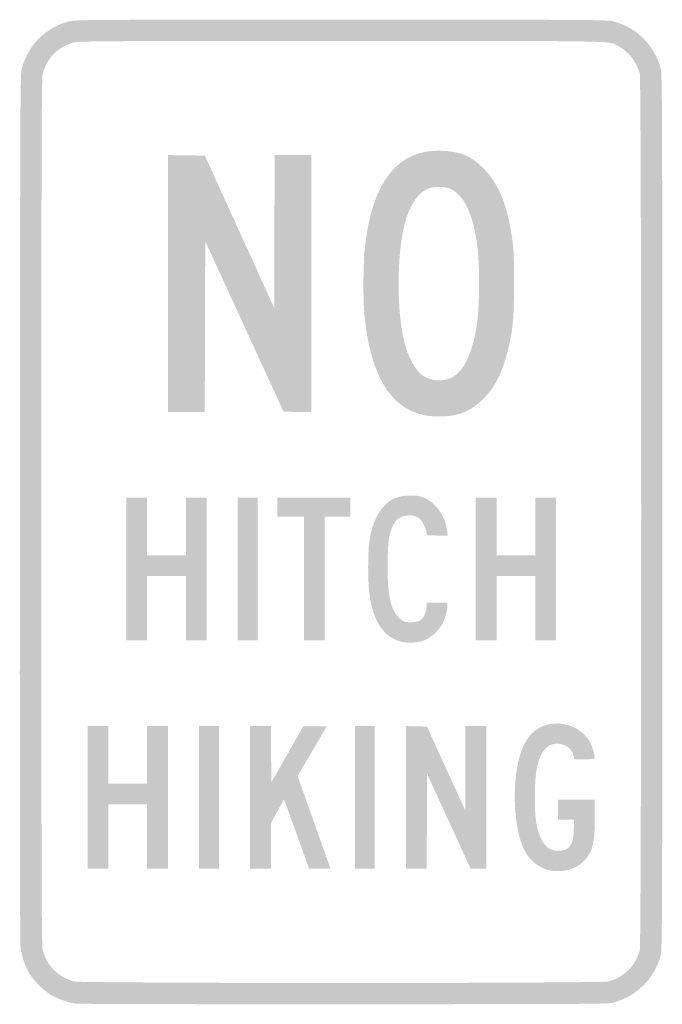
# Model space of a CAD drawing. Header units: inches. Extents: x -7.8 to 7.8, y -12 to 12.
import ezdxf

# ---------------------------------------------------------------- set-up
doc = ezdxf.new("R2010")
doc.units = ezdxf.units.IN
doc.header["$MEASUREMENT"] = 0

msp = doc.modelspace()

# ---------------------------------------------------------------- hatches: boundary and pattern name
h = msp.add_hatch(color=7)
edge = h.paths.add_edge_path()
edge.add_spline(control_points=[(-6.463, -11.976), (-6.645, -11.952), (-6.9, -11.863), (-7.064, -11.766), (-7.231, -11.668), (-7.496, -11.403), (-7.594, -11.237), (-7.7, -11.057), (-7.779, -10.815), (-7.806, -10.592), (-7.821, -10.469), (-7.826, -6.719), (-7.822, 0.138), (-7.816, 10.23), (-7.814, 10.684), (-7.774, 10.816), (-7.6, 11.392), (-7.201, 11.787), (-6.632, 11.947), (-6.489, 11.987), (-6.203, 11.989), (0, 11.989), (6.116, 11.989), (6.491, 11.986), (6.632, 11.948), (7.194, 11.796), (7.623, 11.366), (7.776, 10.805), (7.814, 10.663), (7.816, 10.099), (7.816, 0), (7.816, -10.099), (7.814, -10.663), (7.776, -10.805), (7.625, -11.361), (7.208, -11.782), (6.644, -11.948), (6.514, -11.986), (6.144, -11.989), (0.092, -11.991), (-3.436, -11.993), (-6.385, -11.986), (-6.463, -11.976)], knot_values=[0, 0, 0, 0, 1, 1, 1, 2, 2, 2, 3, 3, 3, 4, 4, 4, 5, 5, 5, 6, 6, 6, 7, 7, 7, 8, 8, 8, 9, 9, 9, 10, 10, 10, 11, 11, 11, 12, 12, 12, 13, 13, 13, 14, 14, 14, 14], degree=3, periodic=0)
edge = h.paths.add_edge_path(flags=0)
edge.add_spline(control_points=[(6.501, -11.437), (6.884, -11.337), (7.166, -11.058), (7.268, -10.678), (7.313, -10.507), (7.313, 10.507), (7.268, 10.678), (7.193, 10.958), (6.986, 11.224), (6.751, 11.343), (6.48, 11.48), (6.952, 11.471), (0, 11.471), (-5.572, 11.471), (-6.386, 11.467), (-6.501, 11.437), (-6.885, 11.337), (-7.164, 11.059), (-7.264, 10.677), (-7.295, 10.557), (-7.299, 9.397), (-7.299, 0), (-7.299, -9.397), (-7.295, -10.557), (-7.264, -10.677), (-7.165, -11.054), (-6.887, -11.334), (-6.511, -11.436), (-6.324, -11.486), (6.308, -11.487), (6.501, -11.437)], knot_values=[0, 0, 0, 0, 1, 1, 1, 2, 2, 2, 3, 3, 3, 4, 4, 4, 5, 5, 5, 6, 6, 6, 7, 7, 7, 8, 8, 8, 9, 9, 9, 10, 10, 10, 10], degree=3, periodic=0)
for points in [[(-4.218, 5.564), (-4.218, 8.691), (-3.769, 8.684), (-3.32, 8.678), (-2.476, 6.824), (-1.632, 4.97), (-1.626, 6.83), (-1.62, 8.69), (-1.172, 8.69), (-0.724, 8.69), (-0.724, 5.563), (-0.724, 2.437), (-1.063, 2.437), (-1.402, 2.438), (-2.356, 4.516), (-3.31, 6.593), (-3.316, 4.515), (-3.322, 2.437), (-3.77, 2.437), (-4.218, 2.437), (-4.218, 5.564)], [(-5.23, -1.391), (-5.23, 0.345), (-4.977, 0.345), (-4.724, 0.345), (-4.724, -0.356), (-4.724, -1.057), (-4.253, -1.057), (-3.782, -1.057), (-3.782, -0.356), (-3.782, 0.345), (-3.529, 0.345), (-3.276, 0.345), (-3.276, -1.391), (-3.276, -3.126), (-3.529, -3.126), (-3.782, -3.126), (-3.782, -2.345), (-3.782, -1.563), (-4.253, -1.563), (-4.724, -1.563), (-4.724, -2.345), (-4.724, -3.126), (-4.977, -3.126), (-5.23, -3.126), (-5.23, -1.391)], [(-2.517, -1.391), (-2.517, 0.345), (-2.276, 0.345), (-2.034, 0.345), (-2.034, -1.391), (-2.034, -3.126), (-2.276, -3.126), (-2.517, -3.126), (-2.517, -1.391)], [(-0.908, -1.621), (-0.908, -0.115), (-1.23, -0.115), (-1.552, -0.115), (-1.552, 0.115), (-1.552, 0.345), (-0.667, 0.345), (0.218, 0.345), (0.218, 0.115), (0.218, -0.115), (-0.092, -0.115), (-0.402, -0.115), (-0.402, -1.621), (-0.402, -3.126), (-0.655, -3.126), (-0.908, -3.126), (-0.908, -1.621)], [(3.276, -1.391), (3.276, 0.345), (3.529, 0.345), (3.782, 0.345), (3.782, -0.356), (3.782, -1.057), (4.253, -1.057), (4.724, -1.057), (4.724, -0.356), (4.724, 0.345), (4.977, 0.345), (5.23, 0.345), (5.23, -1.391), (5.23, -3.126), (4.977, -3.126), (4.724, -3.126), (4.724, -2.345), (4.724, -1.563), (4.253, -1.563), (3.782, -1.563), (3.782, -2.345), (3.782, -3.126), (3.529, -3.126), (3.276, -3.126), (3.276, -1.391)], [(-6.172, -6.954), (-6.172, -5.218), (-5.92, -5.218), (-5.667, -5.218), (-5.667, -5.92), (-5.667, -6.621), (-5.195, -6.621), (-4.724, -6.621), (-4.724, -5.92), (-4.724, -5.218), (-4.471, -5.218), (-4.218, -5.218), (-4.218, -6.954), (-4.218, -8.69), (-4.471, -8.69), (-4.724, -8.69), (-4.724, -7.908), (-4.724, -7.126), (-5.195, -7.126), (-5.667, -7.126), (-5.667, -7.908), (-5.667, -8.69), (-5.92, -8.69), (-6.172, -8.69), (-6.172, -6.954)], [(-3.46, -6.954), (-3.46, -5.218), (-3.218, -5.218), (-2.977, -5.218), (-2.977, -6.954), (-2.977, -8.69), (-3.218, -8.69), (-3.46, -8.69), (-3.46, -6.954)], [(0.333, -6.954), (0.333, -5.218), (0.575, -5.218), (0.816, -5.218), (0.816, -6.954), (0.816, -8.69), (0.575, -8.69), (0.333, -8.69), (0.333, -6.954)], [(1.575, -6.953), (1.575, -5.217), (1.832, -5.223), (2.088, -5.23), (2.555, -6.253), (3.022, -7.276), (3.023, -6.247), (3.023, -5.218), (3.276, -5.218), (3.529, -5.218), (3.529, -6.954), (3.529, -8.69), (3.339, -8.689), (3.149, -8.688), (2.621, -7.536), (2.092, -6.384), (2.086, -7.537), (2.08, -8.69), (1.827, -8.69), (1.575, -8.69), (1.575, -6.953)]]:
    msp.add_hatch(color=7).paths.add_polyline_path(points)
h = msp.add_hatch(color=7)
edge = h.paths.add_edge_path()
edge.add_spline(control_points=[(2.006, 2.359), (1.183, 2.536), (0.698, 3.362), (0.564, 4.816), (0.529, 5.195), (0.535, 6.042), (0.576, 6.432), (0.746, 8.057), (1.39, 8.856), (2.483, 8.795), (2.92, 8.771), (3.161, 8.668), (3.45, 8.38), (3.821, 8.012), (4.026, 7.525), (4.154, 6.706), (4.199, 6.416), (4.205, 6.291), (4.206, 5.586), (4.206, 4.706), (4.183, 4.45), (4.057, 3.94), (3.919, 3.381), (3.746, 3.041), (3.45, 2.745), (3.149, 2.444), (2.837, 2.321), (2.379, 2.324), (2.259, 2.325), (2.091, 2.341), (2.006, 2.359)], knot_values=[0, 0, 0, 0, 1, 1, 1, 2, 2, 2, 3, 3, 3, 4, 4, 4, 5, 5, 5, 6, 6, 6, 7, 7, 7, 8, 8, 8, 9, 9, 9, 10, 10, 10, 10], degree=3, periodic=0)
edge = h.paths.add_edge_path(flags=0)
edge.add_spline(control_points=[(2.662, 3.26), (2.987, 3.404), (3.208, 3.871), (3.312, 4.632), (3.37, 5.053), (3.37, 6.073), (3.312, 6.494), (3.208, 7.257), (2.987, 7.722), (2.66, 7.868), (2.51, 7.934), (2.249, 7.934), (2.098, 7.868), (1.887, 7.773), (1.71, 7.531), (1.589, 7.172), (1.359, 6.486), (1.33, 5.011), (1.529, 4.165), (1.621, 3.779), (1.815, 3.424), (1.999, 3.311), (2.199, 3.187), (2.454, 3.168), (2.662, 3.26)], knot_values=[0, 0, 0, 0, 1, 1, 1, 2, 2, 2, 3, 3, 3, 4, 4, 4, 5, 5, 5, 6, 6, 6, 7, 7, 7, 8, 8, 8, 8], degree=3, periodic=0)
h = msp.add_hatch(color=7)
edge = h.paths.add_edge_path()
edge.add_spline(control_points=[(1.51, -3.172), (1.05, -3.075), (0.788, -2.704), (0.689, -2.011), (0.644, -1.7), (0.645, -0.972), (0.69, -0.693), (0.779, -0.145), (1.003, 0.217), (1.334, 0.345), (1.505, 0.411), (1.828, 0.419), (1.985, 0.36), (2.293, 0.244), (2.535, -0.092), (2.579, -0.464)], knot_values=[0, 0, 0, 0, 1, 1, 1, 2, 2, 2, 3, 3, 3, 4, 4, 4, 5, 5, 5, 5], degree=3, periodic=0)
edge.add_line((2.579, -0.464), (2.593, -0.575))
edge.add_line((2.593, -0.575), (2.337, -0.575))
edge.add_spline(control_points=[(2.337, -0.575), (2.097, -0.575), (2.08, -0.572), (2.08, -0.53), (2.08, -0.446), (1.989, -0.239), (1.925, -0.179), (1.838, -0.097), (1.712, -0.066), (1.57, -0.093), (1.421, -0.121), (1.333, -0.186), (1.266, -0.319), (1.162, -0.523), (1.131, -0.746), (1.13, -1.287), (1.129, -1.799), (1.153, -2.033), (1.232, -2.289), (1.281, -2.448), (1.416, -2.62), (1.528, -2.666), (1.63, -2.709), (1.881, -2.688), (1.944, -2.631), (2.018, -2.566), (2.079, -2.417), (2.08, -2.305)], knot_values=[0, 0, 0, 0, 1, 1, 1, 2, 2, 2, 3, 3, 3, 4, 4, 4, 5, 5, 5, 6, 6, 6, 7, 7, 7, 8, 8, 8, 9, 9, 9, 9], degree=3, periodic=0)
edge.add_line((2.08, -2.305), (2.08, -2.207))
edge.add_line((2.08, -2.207), (2.333, -2.207))
edge.add_line((2.333, -2.207), (2.586, -2.207))
edge.add_line((2.586, -2.207), (2.586, -2.283))
edge.add_spline(control_points=[(2.586, -2.283), (2.586, -2.396), (2.524, -2.614), (2.455, -2.74), (2.376, -2.885), (2.202, -3.046), (2.05, -3.116), (1.913, -3.179), (1.664, -3.205), (1.51, -3.172)], knot_values=[0, 0, 0, 0, 1, 1, 1, 2, 2, 2, 3, 3, 3, 3], degree=3, periodic=0)
h = msp.add_hatch(color=7)
edge = h.paths.add_edge_path()
edge.add_line((-2.218, -6.954), (-2.218, -5.218))
edge.add_line((-2.218, -5.218), (-1.966, -5.218))
edge.add_line((-1.966, -5.218), (-1.713, -5.218))
edge.add_line((-1.713, -5.218), (-1.707, -5.902))
edge.add_line((-1.707, -5.902), (-1.701, -6.586))
edge.add_line((-1.701, -6.586), (-1.31, -5.903))
edge.add_line((-1.31, -5.903), (-0.92, -5.219))
edge.add_line((-0.92, -5.219), (-0.638, -5.219))
edge.add_spline(control_points=[(-0.638, -5.219), (-0.483, -5.219), (-0.356, -5.222), (-0.356, -5.227), (-0.356, -5.232), (-0.515, -5.505), (-0.71, -5.834)], knot_values=[0, 0, 0, 0, 1, 1, 1, 2, 2, 2, 2], degree=3, periodic=0)
edge.add_line((-0.71, -5.834), (-1.063, -6.432))
edge.add_line((-1.063, -6.432), (-0.664, -7.554))
edge.add_spline(control_points=[(-0.664, -7.554), (-0.444, -8.171), (-0.264, -8.679), (-0.264, -8.683), (-0.264, -8.687), (-0.381, -8.69), (-0.524, -8.69)], knot_values=[0, 0, 0, 0, 1, 1, 1, 2, 2, 2, 2], degree=3, periodic=0)
edge.add_line((-0.524, -8.69), (-0.784, -8.69))
edge.add_line((-0.784, -8.69), (-1.057, -7.925))
edge.add_spline(control_points=[(-1.057, -7.925), (-1.207, -7.505), (-1.345, -7.126), (-1.362, -7.082)], knot_values=[0, 0, 0, 0, 1, 1, 1, 1], degree=3, periodic=0)
edge.add_line((-1.362, -7.082), (-1.395, -7.004))
edge.add_line((-1.395, -7.004), (-1.554, -7.294))
edge.add_line((-1.554, -7.294), (-1.713, -7.584))
edge.add_line((-1.713, -7.584), (-1.713, -8.137))
edge.add_line((-1.713, -8.137), (-1.713, -8.69))
edge.add_line((-1.713, -8.69), (-1.966, -8.69))
edge.add_line((-1.966, -8.69), (-2.218, -8.69))
edge.add_line((-2.218, -8.69), (-2.218, -6.954))
h = msp.add_hatch(color=7)
edge = h.paths.add_edge_path()
edge.add_spline(control_points=[(5.098, -8.734), (4.82, -8.685), (4.58, -8.494), (4.448, -8.218), (4.238, -7.777), (4.166, -6.963), (4.276, -6.264), (4.339, -5.87), (4.464, -5.574), (4.647, -5.391), (4.835, -5.203), (5.121, -5.118), (5.401, -5.165), (5.784, -5.231), (6.044, -5.463), (6.141, -5.828), (6.196, -6.032), (6.206, -6.023), (5.922, -6.023)], knot_values=[0, 0, 0, 0, 1, 1, 1, 2, 2, 2, 3, 3, 3, 4, 4, 4, 5, 5, 5, 6, 6, 6, 6], degree=3, periodic=0)
edge.add_line((5.922, -6.023), (5.672, -6.023))
edge.add_line((5.672, -6.023), (5.657, -5.943))
edge.add_spline(control_points=[(5.657, -5.943), (5.603, -5.656), (5.19, -5.539), (4.983, -5.752), (4.79, -5.952), (4.714, -6.288), (4.714, -6.943), (4.713, -7.461), (4.746, -7.695), (4.853, -7.931), (4.958, -8.161), (5.081, -8.253), (5.288, -8.253), (5.555, -8.253), (5.648, -8.127), (5.662, -7.741)], knot_values=[0, 0, 0, 0, 1, 1, 1, 2, 2, 2, 3, 3, 3, 4, 4, 4, 5, 5, 5, 5], degree=3, periodic=0)
edge.add_line((5.662, -7.741), (5.672, -7.494))
edge.add_line((5.672, -7.494), (5.474, -7.494))
edge.add_line((5.474, -7.494), (5.276, -7.494))
edge.add_line((5.276, -7.494), (5.276, -7.253))
edge.add_line((5.276, -7.253), (5.276, -7.011))
edge.add_line((5.276, -7.011), (5.724, -7.011))
edge.add_line((5.724, -7.011), (6.172, -7.011))
edge.add_line((6.172, -7.011), (6.172, -7.454))
edge.add_spline(control_points=[(6.172, -7.454), (6.172, -7.95), (6.143, -8.139), (6.042, -8.325), (5.871, -8.639), (5.491, -8.804), (5.098, -8.734)], knot_values=[0, 0, 0, 0, 1, 1, 1, 2, 2, 2, 2], degree=3, periodic=0)

doc.saveas('drawing.dxf')
